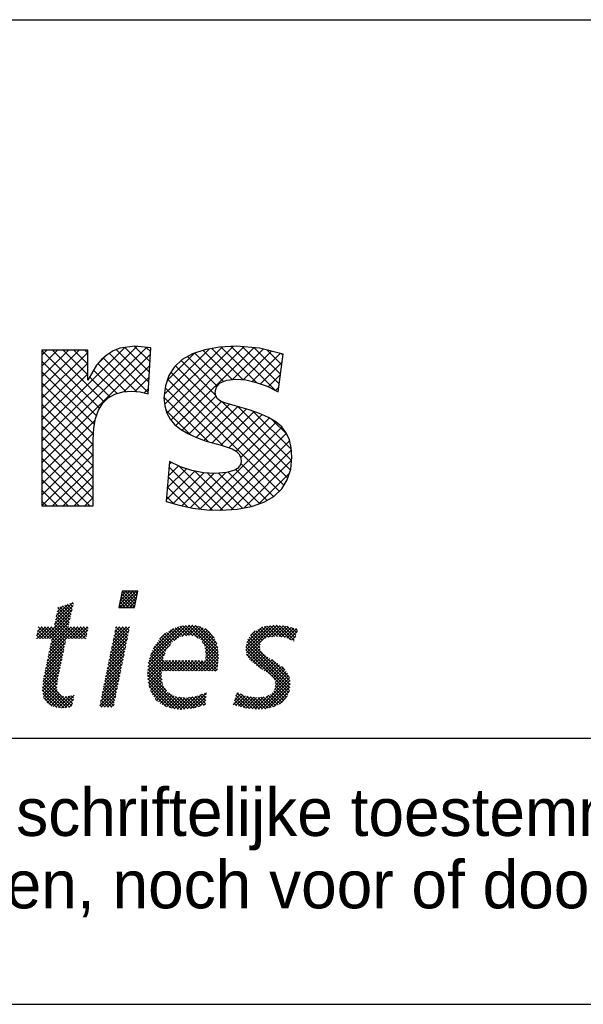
# Model space of a CAD drawing. Extents: x 0 to 1189, y 0 to 841.
# Tile 20 of 27: x 1059 to 1080, y 0 to 37. Entities that reach past the tile are written whole.
import ezdxf

# ---------------------------------------------------------------- set-up
doc = ezdxf.new("R2010")
doc.units = 0
doc.layers.get('0').update_dxf_attribs({"linetype": 'CONTINUOUS'})
for name, color, linetype in [('00KAD070', 5, 'CONTINUOUS'), ('7', 7, 'CONTINUOUS'), ('BL$4----', 7, 'CONTINUOUS'), ('WL570---_TOEVOER', 3, 'CONTINUOUS')]:
    doc.layers.add(name, color=color, linetype=linetype)
doc.styles.add('BURO-018', font='BUROFONT.shx', dxfattribs={"height": 1.8})
doc.styles.add('BURO-025', font='BUROFONT.shx', dxfattribs={"height": 2.5})
doc.styles.add('BURO-035', font='BUROFONT.shx', dxfattribs={"height": 3.5})
doc.styles.add('BURO-050', font='BUROFONT.shx', dxfattribs={"height": 5})

# ---------------------------------------------------------------- blocks, each defined once
blk = doc.blocks.new('*X0')
at = {"color": 0}
for p, q in [((71.64, -45.1), (73.47, -43.27)), ((71.66, -45.53), (73.92, -43.27)), ((71.76, -44.54), (73.02, -43.27)), ((71.87, -43.98), (72.57, -43.27)), ((71.98, -43.41), (72.12, -43.27)), ((73.79, -45.05), (72.01, -43.27)), ((72.11, -45.53), (74.09, -43.55)), ((73.86, -44.68), (72.46, -43.27)), ((73.94, -44.3), (72.91, -43.27)), ((74.01, -43.93), (73.36, -43.27)), ((74.09, -43.56), (73.81, -43.27)), ((62.76, -47.25), (65.17, -44.84)), ((65.25, -45.04), (65.08, -44.87)), ((72.47, -45.53), (71.71, -44.77)), ((72.92, -45.53), (71.78, -44.39)), ((73.37, -45.53), (71.86, -44.02)), ((73.71, -45.42), (71.94, -43.65)), ((72.56, -45.53), (73.98, -44.11)), ((73.01, -45.53), (73.86, -44.68)), ((61.1, -49.8), (65.07, -45.84)), ((62.64, -47.82), (65.2, -45.26)), ((62.87, -46.69), (64.5, -45.06)), ((64.59, -47.98), (62.95, -46.33)), ((62.99, -46.12), (63.83, -45.28)), ((64.67, -47.61), (63.02, -45.96)), ((64.76, -47.24), (63.1, -45.59)), ((63.11, -45.55), (63.17, -45.49)), ((64.84, -46.88), (63.38, -45.42)), ((64.92, -46.51), (63.72, -45.31)), ((65, -46.14), (64.06, -45.2)), ((65.08, -45.78), (64.4, -45.09)), ((65.17, -45.41), (64.74, -44.98)), ((71.58, -45.53), (71.56, -45.52)), ((72.03, -45.53), (71.63, -45.14)), ((73.45, -45.53), (73.75, -45.24)), ((61.55, -49.8), (64.94, -46.41)), ((62, -49.8), (64.81, -46.99)), ((62.2, -50.05), (64.68, -47.57)), ((65.07, -49.8), (62.72, -47.45)), ((65.52, -49.8), (62.79, -47.08)), ((65.97, -49.8), (62.87, -46.71)), ((60.15, -49.41), (61.36, -48.2)), ((60.21, -49.8), (61.81, -48.2)), ((61.03, -49.8), (60.23, -49.01)), ((60.27, -48.84), (60.91, -48.2)), ((61.48, -49.8), (60.31, -48.64)), ((60.38, -48.28), (60.46, -48.2)), ((61.93, -49.8), (60.39, -48.26)), ((60.65, -49.8), (62.26, -48.2)), ((63.93, -51.36), (60.77, -48.2)), ((64.01, -50.99), (61.22, -48.2)), ((64.09, -50.62), (61.67, -48.2)), ((61.74, -52.31), (65.85, -48.2)), ((61.85, -51.75), (65.4, -48.2)), ((61.97, -51.18), (64.95, -48.2)), ((62.09, -50.62), (64.55, -48.15)), ((64.17, -50.25), (62.12, -48.2)), ((64.25, -49.88), (62.56, -48.19)), ((64.62, -49.8), (62.64, -47.82)), ((64.7, -49.8), (66.3, -48.2)), ((66.42, -49.8), (64.82, -48.2)), ((65.14, -49.8), (66.75, -48.2)), ((66.87, -49.8), (65.26, -48.2)), ((65.59, -49.8), (67.19, -48.2)), ((67.04, -49.53), (65.71, -48.2)), ((66.04, -49.8), (67.22, -48.62)), ((67.11, -49.15), (66.16, -48.2)), ((67.19, -48.78), (66.61, -48.2)), ((67.27, -48.41), (67.06, -48.2)), ((70.51, -51.17), (72.94, -48.74)), ((70.63, -50.61), (73.03, -48.2)), ((70.74, -50.04), (72.58, -48.2)), ((70.86, -49.48), (72.13, -48.2)), ((72.57, -50.57), (70.97, -48.96)), ((70.98, -48.91), (71.68, -48.2)), ((72.65, -50.2), (71.04, -48.59)), ((71.09, -48.34), (71.24, -48.2)), ((72.72, -49.82), (71.12, -48.22)), ((72.8, -49.45), (71.55, -48.2)), ((72.88, -49.08), (72, -48.2)), ((72.95, -48.7), (72.45, -48.2)), ((73.03, -48.33), (72.9, -48.2)), ((75.62, -53.24), (80.87, -48)), ((75.77, -52.64), (80.37, -48.05)), ((75.95, -52.02), (79.78, -48.18)), ((76.29, -51.22), (79.09, -48.43)), ((79.26, -50.07), (78.16, -48.97)), ((79.53, -49.89), (78.44, -48.8)), ((79.79, -49.71), (78.71, -48.63)), ((80.09, -49.55), (79, -48.46)), ((79.21, -50.11), (81.37, -47.95)), ((80.46, -49.48), (79.33, -48.35)), ((80.84, -49.41), (79.66, -48.23)), ((81.24, -49.36), (79.99, -48.11)), ((80.24, -49.53), (81.78, -47.98)), ((81.78, -49.45), (80.38, -48.05)), ((82.54, -49.76), (80.78, -48.01)), ((80.8, -49.42), (82.2, -48.02)), ((85.34, -52.11), (81.19, -47.97)), ((81.29, -49.37), (82.56, -48.11)), ((85.3, -51.62), (81.65, -47.97)), ((81.68, -49.43), (82.91, -48.21)), ((82.06, -49.5), (83.23, -48.33)), ((85.23, -51.1), (82.14, -48.01)), ((82.37, -49.64), (83.53, -48.48)), ((82.63, -49.83), (83.82, -48.64)), ((85.09, -50.52), (82.73, -48.16)), ((82.9, -50.01), (84.05, -48.86)), ((84.76, -49.73), (83.47, -48.45)), ((89.12, -51.42), (92.5, -48.04)), ((89.15, -50.94), (91.98, -48.11)), ((89.2, -51.79), (93.02, -47.97)), ((89.27, -50.37), (91.42, -48.22)), ((89.28, -52.16), (93.47, -47.97)), ((89.79, -49.41), (90.43, -48.77)), ((91.41, -50.1), (90.2, -48.89)), ((91.63, -49.88), (90.49, -48.73)), ((91.96, -49.75), (90.78, -48.57)), ((92.28, -49.62), (91.07, -48.41)), ((92.67, -49.57), (91.36, -48.25)), ((93.08, -49.53), (91.7, -48.15)), ((93.53, -49.52), (92.1, -48.1)), ((92.26, -49.63), (93.87, -48.01)), ((94.05, -49.6), (92.5, -48.04)), ((92.78, -49.56), (94.28, -48.05)), ((94.58, -49.68), (92.89, -47.99)), ((93.28, -49.51), (94.69, -48.09)), ((95.35, -50), (93.31, -47.96)), ((93.69, -49.55), (95.05, -48.18)), ((95.84, -50.04), (93.81, -48.01)), ((94.08, -49.6), (95.41, -48.28)), ((95.96, -49.71), (94.31, -48.06)), ((94.47, -49.66), (95.76, -48.37)), ((94.81, -49.77), (96.11, -48.47)), ((96.07, -49.37), (94.82, -48.12)), ((95.13, -49.91), (96.28, -48.75)), ((96.18, -49.04), (95.43, -48.28)), ((96.3, -48.7), (96.04, -48.45)), ((60.13, -49.8), (60.08, -49.75)), ((60.58, -49.8), (60.16, -49.38)), ((61.62, -52.88), (64.15, -50.35)), ((63.86, -51.73), (62.2, -50.07)), ((66.49, -49.8), (67.11, -49.19)), ((66.94, -49.8), (66.99, -49.75)), ((70.28, -52.3), (72.72, -49.87)), ((70.4, -51.74), (72.83, -49.3)), ((72.34, -51.69), (70.74, -50.08)), ((72.42, -51.32), (70.81, -49.71)), ((72.5, -50.94), (70.89, -49.34)), ((78.04, -51.55), (76.84, -50.35)), ((78.2, -51.26), (77.02, -50.08)), ((77.18, -49.89), (77.99, -49.08)), ((78.4, -51.01), (77.23, -49.84)), ((78.59, -50.75), (77.45, -49.61)), ((78.79, -50.5), (77.67, -49.38)), ((78.99, -50.26), (77.89, -49.16)), ((83.08, -50.28), (84.29, -49.07)), ((85.33, -52.55), (83.11, -50.33)), ((83.24, -50.57), (84.48, -49.33)), ((83.39, -50.86), (84.66, -49.59)), ((83.47, -51.24), (84.82, -49.88)), ((83.53, -51.63), (84.96, -50.19)), ((95.27, -56.21), (89.3, -50.24)), ((95.25, -55.73), (89.4, -49.89)), ((91.07, -51.11), (89.6, -49.64)), ((91.09, -50.68), (89.8, -49.39)), ((91.18, -50.32), (90, -49.14)), ((95.44, -50.04), (96.05, -49.43)), ((95.76, -50.17), (95.82, -50.11)), ((61.39, -54.01), (63.91, -51.49)), ((61.5, -53.44), (64.03, -50.92)), ((63.54, -53.22), (61.89, -51.56)), ((63.62, -52.85), (61.97, -51.19)), ((63.7, -52.47), (62.04, -50.82)), ((63.78, -52.1), (62.12, -50.45)), ((69.93, -54), (72.37, -51.56)), ((70.05, -53.43), (72.49, -50.99)), ((70.16, -52.87), (72.6, -50.43)), ((72.04, -53.18), (70.43, -51.57)), ((72.12, -52.81), (70.51, -51.2)), ((72.19, -52.44), (70.58, -50.83)), ((72.27, -52.06), (70.66, -50.45)), ((75.56, -53.75), (78.68, -50.64)), ((79, -54.3), (76.18, -51.49)), ((77.67, -52.53), (76.32, -51.17)), ((77.8, -52.2), (76.48, -50.88)), ((77.92, -51.88), (76.66, -50.61)), ((82.2, -54.3), (85.26, -51.24)), ((82.65, -54.3), (85.3, -51.65)), ((85.29, -52.96), (83.45, -51.12)), ((85.24, -53.36), (83.53, -51.65)), ((83.56, -52.49), (85.17, -50.88)), ((83.58, -52.02), (85.09, -50.51)), ((95.07, -57.35), (89.12, -51.4)), ((95.17, -57), (89.14, -50.97)), ((95.23, -56.62), (89.22, -50.61)), ((89.46, -52.43), (91.05, -50.84)), ((89.63, -52.7), (91.11, -51.22)), ((89.84, -52.95), (91.24, -51.55)), ((61.15, -55.14), (63.67, -52.63)), ((61.27, -54.57), (63.79, -52.06)), ((63.23, -54.7), (61.58, -53.05)), ((63.31, -54.33), (61.66, -52.68)), ((63.39, -53.96), (61.74, -52.31)), ((63.47, -53.59), (61.81, -51.94)), ((69.7, -55.13), (72.14, -52.68)), ((69.82, -54.56), (72.26, -52.12)), ((71.74, -54.68), (70.12, -53.06)), ((71.81, -54.3), (70.2, -52.69)), ((71.89, -53.93), (70.28, -52.32)), ((71.97, -53.56), (70.35, -51.94)), ((75.5, -54.72), (77.67, -52.55)), ((75.53, -54.24), (77.94, -51.82)), ((75.53, -55.13), (77.81, -52.85)), ((75.57, -55.54), (78.26, -52.86)), ((75.63, -55.94), (78.7, -52.86)), ((77.44, -54.54), (75.73, -52.83)), ((77.65, -54.3), (75.82, -52.47)), ((78.1, -54.3), (75.91, -52.11)), ((78.55, -54.3), (76.05, -51.8)), ((77.71, -54.3), (79.15, -52.86)), ((79.45, -54.3), (78, -52.85)), ((78.16, -54.3), (79.6, -52.86)), ((79.89, -54.3), (78.45, -52.86)), ((78.61, -54.3), (80.04, -52.86)), ((80.34, -54.3), (78.9, -52.86)), ((79.06, -54.3), (80.49, -52.86)), ((80.79, -54.3), (79.35, -52.86)), ((79.5, -54.3), (80.94, -52.87)), ((81.24, -54.3), (79.8, -52.86)), ((79.95, -54.3), (81.39, -52.87)), ((81.69, -54.3), (80.25, -52.86)), ((80.4, -54.3), (81.83, -52.87)), ((82.14, -54.3), (80.7, -52.87)), ((80.85, -54.3), (82.28, -52.87)), ((82.59, -54.3), (81.16, -52.87)), ((81.3, -54.3), (82.73, -52.87)), ((83.04, -54.3), (81.61, -52.87)), ((81.75, -54.3), (83.17, -52.88)), ((83.49, -54.3), (82.06, -52.87)), ((83.94, -54.3), (82.51, -52.87)), ((84.38, -54.3), (82.96, -52.88)), ((83.1, -54.3), (85.33, -52.07)), ((84.83, -54.3), (83.41, -52.88)), ((83.55, -54.3), (85.33, -52.52)), ((85.16, -54.18), (83.55, -52.57)), ((85.2, -53.77), (83.59, -52.16)), ((83.99, -54.3), (85.28, -53.02)), ((91.3, -54.03), (89.23, -51.96)), ((90.09, -53.14), (91.44, -51.79)), ((90.34, -53.34), (91.65, -52.03)), ((90.6, -53.53), (91.9, -52.23)), ((90.86, -53.72), (92.18, -52.41)), ((91.12, -53.91), (92.45, -52.58)), ((91.39, -54.09), (92.72, -52.76)), ((91.66, -54.27), (93, -52.93)), ((91.94, -54.43), (93.27, -53.1)), ((95.17, -55.21), (92.71, -52.74)), ((60.95, -56.69), (63.31, -54.33)), ((61, -56.19), (63.43, -53.76)), ((61.05, -55.69), (63.55, -53.19)), ((63.03, -55.84), (61.35, -54.17)), ((63.08, -55.45), (61.43, -53.8)), ((63.15, -55.07), (61.51, -53.43)), ((69.35, -56.82), (71.8, -54.37)), ((69.47, -56.26), (71.91, -53.81)), ((69.58, -55.69), (72.03, -53.25)), ((71.51, -55.8), (69.89, -54.18)), ((71.59, -55.42), (69.97, -53.81)), ((71.66, -55.05), (70.05, -53.43)), ((78.15, -57.04), (75.51, -54.41)), ((77.6, -56.05), (75.54, -53.99)), ((77.52, -55.52), (75.58, -53.58)), ((77.44, -54.99), (75.64, -53.19)), ((84.44, -54.3), (85.23, -53.52)), ((84.89, -54.3), (85.18, -54.02)), ((92.23, -54.6), (93.55, -53.28)), ((92.47, -54.81), (93.8, -53.47)), ((92.71, -55.01), (94.06, -53.67)), ((92.91, -55.26), (94.31, -53.86)), ((93.1, -55.53), (94.51, -54.11)), ((93.19, -55.88), (94.72, -54.36)), ((94.49, -54.08), (94.15, -53.73)), ((60.98, -57.11), (63.19, -54.9)), ((61.04, -57.5), (63.08, -55.46)), ((64.71, -59.32), (61.05, -55.66)), ((63.29, -57.45), (61.12, -55.29)), ((62.97, -56.69), (61.2, -54.91)), ((62.98, -56.24), (61.28, -54.54)), ((69.12, -57.95), (71.57, -55.5)), ((69.23, -57.39), (71.68, -54.94)), ((71.21, -57.29), (69.59, -55.67)), ((71.28, -56.91), (69.66, -55.3)), ((71.36, -56.54), (69.74, -54.92)), ((71.43, -56.17), (69.82, -54.55)), ((80.28, -59.63), (75.51, -54.86)), ((79.8, -59.6), (75.55, -55.35)), ((79.31, -59.55), (75.61, -55.85)), ((75.71, -56.3), (77.44, -54.57)), ((75.79, -56.66), (77.45, -55.01)), ((75.91, -56.99), (77.5, -55.4)), ((76.06, -57.3), (77.56, -55.79)), ((90.81, -59.61), (95.18, -55.24)), ((91.3, -59.57), (95.23, -55.63)), ((93.09, -56.88), (95.04, -54.93)), ((93.22, -56.3), (94.9, -54.62)), ((63.46, -59.42), (60.94, -56.9)), ((63.92, -59.43), (60.97, -56.48)), ((64.32, -59.38), (61.01, -56.07)), ((61.1, -57.89), (63.01, -55.98)), ((61.25, -58.19), (62.94, -56.5)), ((61.42, -58.46), (63.01, -56.88)), ((61.6, -58.73), (63.13, -57.21)), ((68.89, -59.08), (71.34, -56.63)), ((69, -58.52), (71.46, -56.06)), ((69.09, -59.33), (71.23, -57.19)), ((70.9, -58.78), (69.28, -57.16)), ((70.98, -58.41), (69.36, -56.79)), ((71.06, -58.03), (69.43, -56.41)), ((71.13, -57.66), (69.51, -56.04)), ((78.74, -59.43), (75.74, -56.43)), ((78.09, -59.23), (75.97, -57.11)), ((76.2, -57.61), (77.62, -56.19)), ((76.38, -57.88), (77.78, -56.47)), ((76.57, -58.14), (77.96, -56.75)), ((76.77, -58.39), (78.13, -57.02)), ((91.78, -59.54), (95.28, -56.03)), ((92.33, -59.43), (95.24, -56.52)), ((92.95, -59.27), (95.15, -57.07)), ((94.37, -58.45), (92.98, -57.06)), ((94.59, -58.22), (93.12, -56.75)), ((94.77, -57.95), (93.2, -56.38)), ((94.94, -57.67), (93.21, -55.94)), ((62.94, -59.34), (61.03, -57.43)), ((62.32, -59.17), (61.11, -57.96)), ((61.86, -58.92), (63.31, -57.48)), ((62.15, -59.08), (63.57, -57.67)), ((62.44, -59.24), (63.89, -57.79)), ((62.81, -59.33), (64.28, -57.85)), ((63.2, -59.38), (64.82, -57.76)), ((65.04, -59.2), (63.38, -57.54)), ((63.59, -59.44), (65.37, -57.66)), ((64.07, -59.41), (65.25, -58.23)), ((65.12, -58.83), (64.13, -57.84)), ((65.2, -58.46), (64.54, -57.81)), ((65.28, -58.09), (64.92, -57.74)), ((65.36, -57.73), (65.28, -57.65)), ((70.11, -59.33), (69.05, -58.28)), ((70.56, -59.33), (69.13, -57.9)), ((70.83, -59.15), (69.21, -57.53)), ((69.53, -59.33), (71.11, -57.75)), ((69.98, -59.33), (71, -58.32)), ((76.91, -58.5), (76.62, -58.21)), ((77.02, -58.59), (78.34, -57.27)), ((77.26, -58.79), (78.62, -57.44)), ((77.54, -58.96), (78.9, -57.6)), ((77.84, -59.11), (79.18, -57.77)), ((78.14, -59.26), (79.53, -57.87)), ((80.69, -59.59), (78.42, -57.32)), ((78.49, -59.36), (79.92, -57.93)), ((78.84, -59.46), (80.31, -57.98)), ((79.2, -59.54), (80.71, -58.03)), ((81.09, -59.54), (79.4, -57.85)), ((79.61, -59.58), (81.23, -57.96)), ((81.5, -59.5), (79.93, -57.93)), ((80.02, -59.62), (81.75, -57.89)), ((81.9, -59.44), (80.45, -58)), ((80.48, -59.61), (82.29, -57.8)), ((82.25, -59.35), (80.91, -58.01)), ((80.99, -59.55), (83.02, -57.52)), ((82.6, -59.25), (81.3, -57.95)), ((81.49, -59.5), (83.67, -57.32)), ((82.95, -59.15), (81.7, -57.9)), ((82.03, -59.41), (83.62, -57.82)), ((83.3, -59.06), (82.09, -57.85)), ((83.52, -58.82), (82.44, -57.74)), ((82.65, -59.24), (83.57, -58.32)), ((83.56, -58.41), (82.76, -57.62)), ((83.6, -58.01), (83.09, -57.5)), ((83.64, -57.6), (83.42, -57.37)), ((87.39, -58.99), (88.76, -57.62)), ((87.54, -58.39), (88.45, -57.48)), ((88.48, -59.29), (87.55, -58.36)), ((89.08, -59.44), (87.65, -58.02)), ((87.74, -57.74), (88.13, -57.35)), ((87.74, -59.08), (89.08, -57.75)), ((89.58, -59.49), (87.76, -57.68)), ((90.08, -59.54), (87.87, -57.33)), ((88.09, -59.18), (89.44, -57.84)), ((88.44, -59.28), (89.83, -57.89)), ((90.58, -59.59), (88.48, -57.5)), ((88.79, -59.38), (90.23, -57.95)), ((89.17, -59.45), (90.62, -58)), ((91.02, -59.59), (89.24, -57.81)), ((89.58, -59.49), (91.11, -57.96)), ((91.44, -59.56), (89.76, -57.88)), ((89.99, -59.53), (91.62, -57.9)), ((91.85, -59.53), (90.28, -57.96)), ((90.39, -59.58), (92.32, -57.65)), ((92.23, -59.45), (90.78, -58)), ((92.61, -59.38), (91.18, -57.95)), ((92.95, -59.27), (91.58, -57.91)), ((93.27, -59.14), (91.95, -57.82)), ((93.58, -59.01), (92.25, -57.68)), ((93.86, -58.84), (92.56, -57.54)), ((94.14, -58.67), (92.78, -57.31)), ((93.77, -58.9), (94.86, -57.8)), ((64.59, -59.34), (65.13, -58.8)), ((69.21, -59.33), (68.9, -59.02)), ((69.66, -59.33), (68.98, -58.65)), ((70.43, -59.33), (70.88, -58.88)), ((83.27, -59.06), (83.52, -58.82)), ((87.85, -59.11), (87.44, -58.71))]:
    blk.add_line(p, q, dxfattribs=at)
blk = doc.blocks.new('KUIJPERSKLEUR')
at = {"color": 1}
blk.add_line((-185, 37), (-10, 37), dxfattribs=at)
at = {"color": 170}
for p, q in [((-129.174, 21.156), (-125.606, 24.725)), ((-129.174, 20.752), (-125.241, 24.685)), ((-129.174, 21.56), (-126.053, 24.681)), ((-129.174, 23.177), (-127.775, 24.576)), ((-129.174, 23.581), (-128.179, 24.576)), ((-129.174, 23.985), (-128.583, 24.576)), ((-129.174, 24.389), (-128.987, 24.576)), ((-127.004, 22.399), (-129.174, 24.569)), ((-129.174, 22.772), (-127.452, 24.494)), ((-129.174, 20.348), (-125.089, 24.433)), ((-126.837, 22.636), (-128.777, 24.576)), ((-127.452, 23.655), (-128.372, 24.576)), ((-127.452, 24.06), (-127.968, 24.576)), ((-127.452, 24.464), (-127.564, 24.576)), ((-125.176, 22.996), (-126.643, 24.463)), ((-125.153, 23.377), (-126.377, 24.601)), ((-125.13, 23.758), (-126.053, 24.681)), ((-125.107, 24.139), (-125.699, 24.731)), ((-125.084, 24.52), (-125.25, 24.686)), ((-124.568, 22.934), (-122.875, 24.626)), ((-124.562, 22.536), (-122.397, 24.7)), ((-124.477, 22.216), (-121.967, 24.726)), ((-124.471, 23.435), (-123.437, 24.469)), ((-124.332, 21.957), (-121.581, 24.708)), ((-124.137, 21.748), (-121.211, 24.674)), ((-122.352, 23.405), (-123.421, 24.474)), ((-122.019, 23.476), (-123.116, 24.573)), ((-121.609, 23.47), (-122.782, 24.643)), ((-121.102, 23.367), (-122.433, 24.698)), ((-120.409, 23.078), (-122.052, 24.721)), ((-122.003, 23.477), (-120.86, 24.621)), ((-120.247, 23.32), (-121.64, 24.713)), ((-121.607, 23.47), (-120.536, 24.541)), ((-121.266, 23.407), (-120.212, 24.46)), ((-120.199, 23.677), (-121.195, 24.673)), ((-120.152, 24.033), (-120.7, 24.581)), ((-120.104, 24.389), (-120.162, 24.448)), ((-127.123, 22.114), (-129.174, 24.165)), ((-129.174, 22.368), (-127.452, 24.09)), ((-127.118, 24.02), (-126.732, 24.406)), ((-126.015, 23.027), (-127.068, 24.079)), ((-125.613, 23.029), (-126.872, 24.288)), ((-122.645, 22.889), (-123.942, 24.187)), ((-122.584, 23.232), (-123.694, 24.342)), ((-120.954, 23.315), (-120.138, 24.13)), ((-127.198, 21.785), (-129.174, 23.761)), ((-129.174, 21.964), (-127.452, 23.686)), ((-126.349, 22.956), (-127.229, 23.836)), ((-126.097, 23.02), (-125.115, 24.003)), ((-120.072, 19.508), (-124.323, 23.76)), ((-119.928, 19.769), (-124.154, 23.994)), ((-127.237, 21.419), (-129.174, 23.357)), ((-126.62, 22.823), (-127.378, 23.582)), ((-125.68, 23.034), (-125.141, 23.572)), ((-120.25, 19.283), (-124.454, 23.486)), ((-120.661, 23.204), (-120.201, 23.663)), ((-127.249, 21.028), (-129.174, 22.953)), ((-125.331, 22.979), (-125.167, 23.142)), ((-122.362, 20.99), (-124.54, 23.168)), ((-120.391, 23.069), (-120.264, 23.196)), ((-122.911, 21.135), (-124.582, 22.806)), ((-123.905, 21.576), (-122.632, 22.849)), ((-123.649, 21.428), (-122.421, 22.656)), ((-119.829, 20.073), (-122.405, 22.649)), ((-127.249, 20.624), (-129.174, 22.549)), ((-123.572, 21.392), (-124.512, 22.332)), ((-123.374, 21.299), (-122.121, 22.552)), ((-123.08, 21.188), (-121.809, 22.46)), ((-122.766, 21.099), (-121.494, 22.37)), ((-122.443, 21.017), (-121.188, 22.273)), ((-119.784, 20.432), (-121.812, 22.46)), ((-119.792, 20.845), (-121.237, 22.289)), ((-127.249, 20.219), (-129.174, 22.145)), ((-129.174, 19.944), (-127.169, 21.949)), ((-122.143, 20.913), (-120.894, 22.163)), ((-121.867, 20.785), (-120.619, 22.033)), ((-121.7, 20.548), (-120.368, 21.88)), ((-119.958, 21.415), (-120.511, 21.968)), ((-127.249, 19.815), (-129.174, 21.741)), ((-129.174, 19.54), (-127.233, 21.481)), ((-123.228, 18.616), (-120.15, 21.694)), ((-122.86, 18.58), (-119.979, 21.461)), ((-127.249, 19.411), (-129.174, 21.336)), ((-122.47, 18.565), (-119.859, 21.176)), ((-129.174, 19.135), (-127.249, 21.061)), ((-127.249, 19.007), (-129.174, 20.932)), ((-122.041, 18.59), (-119.792, 20.84)), ((-129.174, 18.731), (-127.249, 20.656)), ((-127.374, 18.728), (-129.174, 20.528)), ((-124.39, 20.283), (-124.312, 20.36)), ((-121.574, 18.653), (-119.783, 20.445)), ((-127.778, 18.728), (-129.174, 20.124)), ((-128.773, 18.728), (-127.249, 20.252)), ((-124.499, 18.961), (-123.425, 20.036)), ((-124.463, 19.402), (-123.738, 20.126)), ((-124.426, 19.842), (-124.034, 20.234)), ((-122.777, 18.577), (-124.397, 20.196)), ((-122.366, 18.569), (-124.029, 20.232)), ((-121.986, 18.594), (-123.429, 20.036)), ((-120.994, 18.814), (-122.176, 19.996)), ((-120.715, 18.939), (-121.876, 20.1)), ((-120.46, 19.088), (-121.695, 20.323)), ((-128.182, 18.728), (-129.174, 19.72)), ((-128.369, 18.728), (-127.249, 19.848)), ((-123.22, 18.615), (-124.428, 19.823)), ((-124.238, 18.818), (-123.085, 19.971)), ((-123.916, 18.736), (-122.704, 19.948)), ((-123.581, 18.667), (-122.272, 19.976)), ((-121.63, 18.642), (-122.952, 19.963)), ((-121.292, 18.708), (-122.54, 19.956)), ((-121.018, 18.806), (-119.867, 19.956)), ((-128.586, 18.728), (-129.174, 19.316)), ((-127.965, 18.728), (-127.249, 19.444)), ((-123.7, 18.691), (-124.459, 19.45)), ((-128.99, 18.728), (-129.174, 18.912)), ((-127.561, 18.728), (-127.249, 19.04)), ((-124.229, 18.815), (-124.49, 19.077))]:
    blk.add_line(p, q, dxfattribs=at)
at = {"layer": '7', "color": 170, "linetype": 'CONTINUOUS'}
for p, q in [((-129.174, 24.576), (-129.174, 18.728)), ((-127.452, 24.576), (-129.174, 24.576)), ((-127.452, 23.456), (-127.452, 24.576)), ((-126.489, 24.556), (-126.725, 24.412)), ((-126.241, 24.654), (-126.489, 24.556)), ((-125.684, 24.733), (-126.241, 24.654)), ((-125.075, 24.668), (-125.684, 24.733)), ((-125.18, 22.939), (-125.075, 24.668)), ((-123.51, 24.445), (-123.896, 24.229)), ((-123.045, 24.596), (-123.51, 24.445)), ((-122.495, 24.694), (-123.045, 24.596)), ((-121.859, 24.733), (-122.495, 24.694)), ((-120.995, 24.654), (-121.859, 24.733)), ((-120.098, 24.432), (-120.995, 24.654)), ((-120.288, 23.017), (-120.098, 24.432)), ((-126.935, 24.235), (-127.125, 24.013)), ((-126.725, 24.412), (-126.935, 24.235)), ((-123.896, 24.229), (-124.191, 23.96)), ((-127.125, 24.013), (-127.452, 23.456)), ((-124.191, 23.96), (-124.407, 23.633)), ((-124.407, 23.633), (-124.531, 23.247)), ((-122.613, 23.201), (-122.469, 23.358)), ((-122.469, 23.358), (-122.226, 23.456)), ((-122.226, 23.456), (-121.886, 23.489)), ((-121.886, 23.489), (-121.506, 23.463)), ((-121.506, 23.463), (-121.113, 23.371)), ((-121.113, 23.371), (-120.707, 23.227)), ((-126.431, 22.932), (-126.136, 23.017)), ((-126.136, 23.017), (-125.802, 23.044)), ((-125.802, 23.044), (-125.474, 23.017)), ((-125.474, 23.017), (-125.18, 22.939)), ((-124.531, 23.247), (-124.584, 22.795)), ((-122.665, 22.985), (-122.613, 23.201)), ((-122.639, 22.86), (-122.665, 22.985)), ((-120.707, 23.227), (-120.288, 23.017)), ((-127.046, 22.33), (-126.889, 22.585)), ((-126.889, 22.585), (-126.679, 22.788)), ((-126.679, 22.788), (-126.431, 22.932)), ((-124.584, 22.795), (-124.557, 22.487)), ((-122.573, 22.749), (-122.639, 22.86)), ((-122.456, 22.67), (-122.573, 22.749)), ((-122.298, 22.605), (-122.456, 22.67)), ((-121.905, 22.487), (-122.298, 22.605)), ((-127.157, 22.015), (-127.046, 22.33)), ((-124.557, 22.487), (-124.479, 22.218)), ((-124.479, 22.218), (-124.355, 21.983)), ((-121.375, 22.336), (-121.905, 22.487)), ((-120.989, 22.205), (-121.375, 22.336)), ((-120.655, 22.055), (-120.989, 22.205)), ((-127.223, 21.649), (-127.157, 22.015)), ((-124.355, 21.983), (-124.184, 21.786)), ((-120.373, 21.884), (-120.655, 22.055)), ((-120.15, 21.695), (-120.373, 21.884)), ((-127.249, 21.216), (-127.223, 21.649)), ((-124.184, 21.786), (-123.962, 21.61)), ((-123.962, 21.61), (-123.687, 21.446)), ((-119.987, 21.479), (-120.15, 21.695)), ((-119.869, 21.216), (-119.987, 21.479)), ((-127.249, 18.728), (-127.249, 21.216)), ((-123.687, 21.446), (-123.366, 21.295)), ((-123.366, 21.295), (-122.999, 21.157)), ((-122.999, 21.157), (-122.429, 21.013)), ((-119.797, 20.909), (-119.869, 21.216)), ((-122.429, 21.013), (-122.017, 20.869)), ((-122.017, 20.869), (-121.873, 20.791)), ((-121.873, 20.791), (-121.768, 20.686)), ((-119.771, 20.562), (-119.797, 20.909)), ((-124.381, 20.392), (-124.505, 18.892)), ((-123.962, 20.202), (-124.381, 20.392)), ((-121.768, 20.686), (-121.703, 20.568)), ((-121.703, 20.568), (-121.683, 20.424)), ((-121.683, 20.424), (-121.696, 20.313)), ((-119.817, 20.11), (-119.771, 20.562)), ((-123.536, 20.058), (-123.962, 20.202)), ((-123.104, 19.972), (-123.536, 20.058)), ((-121.925, 20.07), (-122.233, 19.979)), ((-121.814, 20.136), (-121.925, 20.07)), ((-121.742, 20.221), (-121.814, 20.136)), ((-121.696, 20.313), (-121.742, 20.221)), ((-119.947, 19.71), (-119.817, 20.11)), ((-122.665, 19.946), (-123.104, 19.972)), ((-122.233, 19.979), (-122.665, 19.946)), ((-120.157, 19.37), (-119.947, 19.71)), ((-120.458, 19.088), (-120.157, 19.37)), ((-124.505, 18.892), (-124.008, 18.754)), ((-121.29, 18.708), (-120.831, 18.872)), ((-120.831, 18.872), (-120.458, 19.088)), ((-129.174, 18.728), (-127.249, 18.728)), ((-124.008, 18.754), (-123.497, 18.649)), ((-123.497, 18.649), (-122.973, 18.584)), ((-122.973, 18.584), (-122.442, 18.564)), ((-122.442, 18.564), (-121.827, 18.604)), ((-121.827, 18.604), (-121.29, 18.708))]:
    blk.add_line(p, q, dxfattribs=at)
blk.add_lwpolyline([(-125.697, 14.908), (-125.573, 15.522), (-126.152, 15.522), (-126.276, 14.908), (-125.697, 14.908)], dxfattribs=at)
at = {"color": 170, "xscale": 0.271494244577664, "yscale": 0.271494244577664, "zscale": 0.271494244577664}
blk.add_blockref('*X0', (-145.703, 27.27), dxfattribs=at)
at = {"color": 1, "style": 'BURO-018'}
for s, p in [('Deze tekening blijft eigendom en mag zonder onze schriftelijke toestemming niet', (-185, 6.326)), ('gekopieerd of aan derden ter inzage worden gegeven, noch voor of door derden worden gebruikt', (-185, 3.607))]:
    blk.add_text(s, height=1.8, dxfattribs=at).set_placement(p)
at = {"color": 150, "style": 'BURO-025'}
for tag, p in [('TKSCHAAL', (-167, 67)), ('TKBLADNR', (-124, 67)), ('TKDATCREAT', (-81, 67)), ('TKDATA', (-30, 67)), ('TKINIT', (-30, 58)), ('PRPRLEID', (-30, 49)), ('PRGRLEID', (-30, 40))]:
    blk.add_attdef(tag, p, '', height=2.5, dxfattribs=at)
at = {"color": 3, "style": 'BURO-035'}
for tag, p in [('PROMSCHR', (-177, 55)), ('TK1OMSCHR', (-177, 42))]:
    blk.add_attdef(tag, p, '', height=3.5, dxfattribs=at)
at = {"color": 1, "style": 'BURO-025'}
blk.add_attdef('TKFILE', (-4, 40), '', height=2.5, rotation=90, dxfattribs=at)
blk.add_attdef('PRNAAM', (-30, 31.5), '', height=2.5, dxfattribs=at)
at = {"color": 4, "style": 'BURO-050'}
blk.add_attdef('TKTEKNR', (-48, 19), '', height=5, dxfattribs=at)

msp = doc.modelspace()

# ---------------------------------------------------------------- linework, layer by layer
at = {"layer": '00KAD070', "linetype": 'CONTINUOUS'}
msp.add_line((10, 10), (1179, 10), dxfattribs=at)
at = {"layer": 'WL570---_TOEVOER'}
msp.add_line((0, 0), (1189, 0), dxfattribs=at)

# ---------------------------------------------------------------- block references
at = {"layer": 'BL$4----'}
msp.add_blockref('KUIJPERSKLEUR', (1189, 0), dxfattribs=at)

doc.saveas('drawing.dxf')
